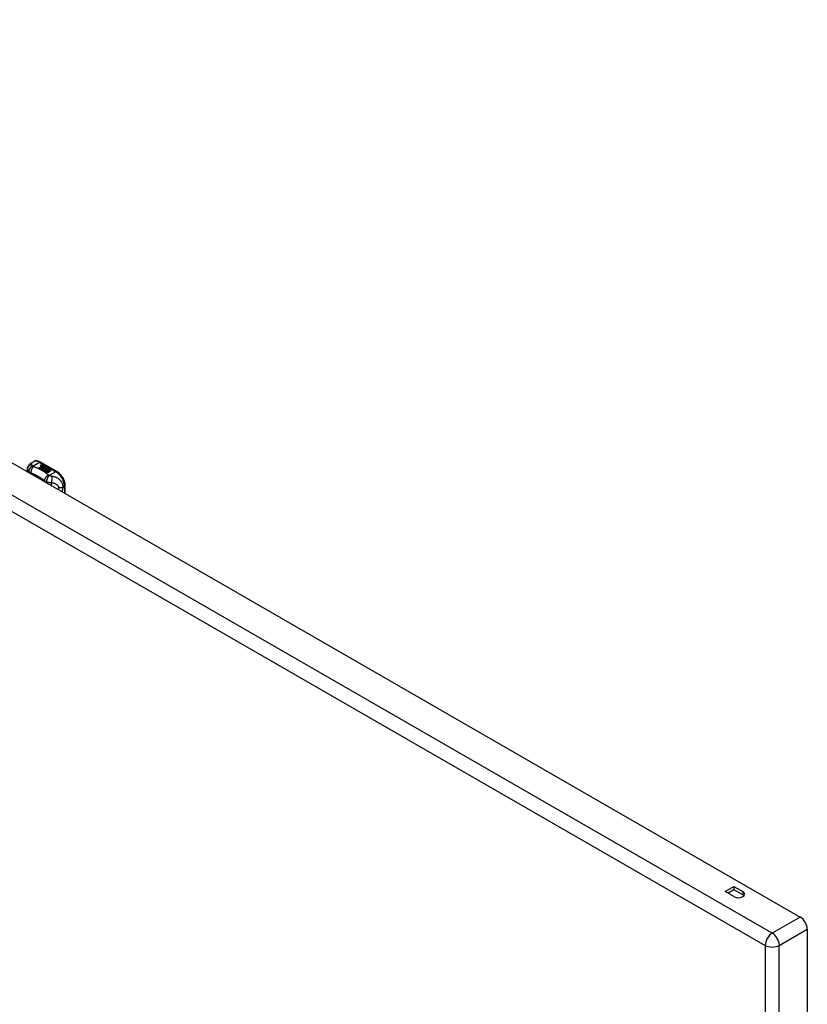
# Model space of a CAD drawing. Header units: inches. Extents: x 189.6 to 215.8, y 54.7 to 118.4.
# Tile 8 of 8: x 202.8 to 215.5, y 102.5 to 118.4. Entities that reach past the tile are written whole.
import ezdxf

# ---------------------------------------------------------------- set-up
doc = ezdxf.new("R2010")
doc.units = ezdxf.units.IN
doc.header["$MEASUREMENT"] = 0
doc.layers.add('Visible Edges(ANSI)', color=7, linetype='Continuous', lineweight=25)
doc.layers.add('Visible Tangent Edges(ANSI)', color=7, linetype='Continuous', lineweight=25)

msp = doc.modelspace()

# ---------------------------------------------------------------- linework, layer by layer
at = {"layer": 'Visible Edges(ANSI)'}
for p, q in [((190.26, 118.354), (215.43, 103.86)), ((203.003, 111.192), (203.043, 111.215)), ((203.161, 111.207), (203.425, 111.055)), ((202.94, 111.052), (202.947, 111.1)), ((202.947, 111.1), (202.948, 111.103)), ((203.135, 111.118), (203.172, 111.14)), ((203.149, 111.11), (203.135, 111.118)), ((203.172, 111.138), (203.136, 111.117)), ((203.187, 111.132), (203.149, 111.11)), ((203.151, 111.109), (203.189, 111.131)), ((203.165, 111.101), (203.151, 111.109)), ((203.189, 111.129), (203.152, 111.108)), ((203.162, 111.159), (203.182, 111.166)), ((203.182, 111.164), (203.162, 111.157)), ((203.165, 111.152), (203.165, 111.15)), ((203.208, 111.126), (203.165, 111.101)), ((203.167, 111.1), (203.213, 111.126)), ((203.198, 111.081), (203.167, 111.1)), ((203.211, 111.124), (203.168, 111.099)), ((203.188, 111.162), (203.169, 111.155)), ((203.172, 111.14), (203.172, 111.138)), ((203.174, 111.149), (203.174, 111.147)), ((203.174, 111.147), (203.174, 111.146)), ((203.181, 111.143), (203.181, 111.141)), ((203.184, 111.137), (203.181, 111.135)), ((203.181, 111.135), (203.187, 111.132)), ((203.181, 111.135), (203.181, 111.134)), ((203.185, 111.131), (203.181, 111.134)), ((203.219, 111.113), (203.181, 111.092)), ((203.181, 111.092), (203.222, 111.095)), ((203.181, 111.092), (203.181, 111.091)), ((203.182, 111.166), (203.188, 111.162)), ((203.182, 111.166), (203.182, 111.164)), ((203.186, 111.162), (203.182, 111.164)), ((203.222, 111.094), (203.183, 111.09)), ((203.204, 111.153), (203.184, 111.146)), ((203.184, 111.135), (203.189, 111.137)), ((203.189, 111.132), (203.184, 111.135)), ((203.185, 111.152), (203.197, 111.157)), ((203.197, 111.155), (203.185, 111.15)), ((203.185, 111.152), (203.185, 111.15)), ((203.189, 111.136), (203.185, 111.134)), ((203.189, 111.137), (203.187, 111.138)), ((203.22, 111.144), (203.189, 111.132)), ((203.189, 111.137), (203.189, 111.136)), ((203.189, 111.131), (203.199, 111.125)), ((203.189, 111.131), (203.189, 111.129)), ((203.199, 111.123), (203.189, 111.129)), ((203.192, 111.13), (203.216, 111.131)), ((203.2, 111.126), (203.192, 111.13)), ((203.216, 111.129), (203.195, 111.129)), ((203.197, 111.157), (203.204, 111.153)), ((203.197, 111.157), (203.197, 111.155)), ((203.202, 111.153), (203.197, 111.155)), ((203.217, 111.085), (203.198, 111.081)), ((203.199, 111.125), (203.208, 111.126)), ((203.199, 111.125), (203.199, 111.123)), ((203.204, 111.124), (203.199, 111.123)), ((203.215, 111.127), (203.2, 111.126)), ((203.201, 111.143), (203.213, 111.148)), ((203.213, 111.146), (203.201, 111.141)), ((203.213, 111.126), (203.208, 111.12)), ((203.208, 111.12), (203.219, 111.113)), ((203.208, 111.12), (203.208, 111.118)), ((203.217, 111.113), (203.208, 111.118)), ((203.211, 111.12), (203.216, 111.127)), ((203.216, 111.125), (203.211, 111.119)), ((203.218, 111.115), (203.211, 111.12)), ((203.213, 111.148), (203.22, 111.144)), ((203.213, 111.148), (203.213, 111.146)), ((203.218, 111.144), (203.213, 111.146)), ((203.213, 111.073), (203.217, 111.085)), ((203.217, 111.083), (203.213, 111.073)), ((203.276, 111.037), (203.213, 111.073)), ((203.216, 111.127), (203.215, 111.127)), ((203.216, 111.131), (203.223, 111.142)), ((203.223, 111.141), (203.216, 111.129)), ((203.216, 111.131), (203.216, 111.129)), ((203.216, 111.127), (203.216, 111.125)), ((203.217, 111.085), (203.217, 111.083)), ((203.224, 111.126), (203.218, 111.115)), ((203.222, 111.095), (203.226, 111.109)), ((203.226, 111.107), (203.222, 111.094)), ((203.222, 111.095), (203.222, 111.094)), ((203.223, 111.142), (203.23, 111.138)), ((203.223, 111.142), (203.223, 111.141)), ((203.23, 111.137), (203.223, 111.141)), ((203.249, 111.127), (203.224, 111.126)), ((203.23, 111.138), (203.225, 111.131)), ((203.225, 111.131), (203.226, 111.13)), ((203.225, 111.131), (203.225, 111.129)), ((203.226, 111.128), (203.225, 111.129)), ((203.226, 111.13), (203.241, 111.132)), ((203.241, 111.13), (203.226, 111.128)), ((203.226, 111.13), (203.226, 111.128)), ((203.226, 111.109), (203.226, 111.107)), ((203.238, 111.088), (203.23, 111.064)), ((203.23, 111.064), (203.245, 111.072)), ((203.23, 111.064), (203.23, 111.063)), ((203.245, 111.07), (203.231, 111.063)), ((203.234, 111.112), (203.234, 111.11)), ((203.237, 111.121), (203.237, 111.119)), ((203.237, 111.121), (203.255, 111.111)), ((203.255, 111.109), (203.237, 111.119)), ((203.25, 111.109), (203.238, 111.116)), ((203.26, 111.09), (203.238, 111.088)), ((203.241, 111.132), (203.249, 111.127)), ((203.241, 111.132), (203.241, 111.13)), ((203.246, 111.127), (203.241, 111.13)), ((203.244, 111.103), (203.242, 111.098)), ((203.242, 111.098), (203.277, 111.101)), ((203.275, 111.1), (203.242, 111.096)), ((203.242, 111.098), (203.242, 111.096)), ((203.245, 111.072), (203.291, 111.045)), ((203.245, 111.072), (203.245, 111.07)), ((203.29, 111.044), (203.245, 111.07)), ((203.246, 111.123), (203.25, 111.125)), ((203.247, 111.073), (203.262, 111.082)), ((203.293, 111.046), (203.247, 111.073)), ((203.25, 111.123), (203.248, 111.122)), ((203.262, 111.08), (203.248, 111.072)), ((203.25, 111.125), (203.25, 111.123)), ((203.25, 111.109), (203.25, 111.107)), ((203.255, 111.111), (203.255, 111.109)), ((203.277, 111.091), (203.256, 111.087)), ((203.256, 111.087), (203.26, 111.09)), ((203.258, 111.114), (203.258, 111.113)), ((203.26, 111.089), (203.259, 111.088)), ((203.26, 111.09), (203.26, 111.089)), ((203.262, 111.082), (203.308, 111.055)), ((203.262, 111.082), (203.262, 111.08)), ((203.307, 111.054), (203.262, 111.08)), ((203.264, 111.083), (203.277, 111.091)), ((203.31, 111.056), (203.264, 111.083)), ((203.277, 111.089), (203.265, 111.082)), ((203.277, 111.101), (203.272, 111.097)), ((203.272, 111.097), (203.314, 111.098)), ((203.272, 111.097), (203.272, 111.095)), ((203.304, 111.096), (203.272, 111.095)), ((203.291, 111.045), (203.276, 111.037)), ((203.277, 111.091), (203.277, 111.089)), ((203.314, 111.098), (203.28, 111.091)), ((203.28, 111.091), (203.325, 111.065)), ((203.28, 111.091), (203.28, 111.09)), ((203.324, 111.064), (203.28, 111.09)), ((203.308, 111.055), (203.293, 111.046)), ((203.325, 111.065), (203.31, 111.056)), ((203.556, 110.697), (203.556, 110.828)), ((214.216, 104.273), (214.359, 104.355)), ((214.359, 104.355), (214.503, 104.273)), ((214.359, 104.355), (214.359, 104.3)), ((214.359, 104.19), (214.216, 104.273)), ((214.359, 104.3), (214.264, 104.245)), ((214.503, 104.217), (214.359, 104.3)), ((215.544, 103.662), (215.544, 55.034))]:
    msp.add_line(p, q, dxfattribs=at)
at = {"layer": 'Visible Edges(ANSI)', "flags": 128}
for points in [[(202.948, 111.103), (202.949, 111.11), (202.95, 111.116), (202.952, 111.123), (202.953, 111.127), (202.953, 111.13), (202.955, 111.133), (202.958, 111.141), (202.962, 111.15), (202.967, 111.158), (202.973, 111.166), (202.979, 111.173), (202.987, 111.18), (202.994, 111.186), (203.003, 111.192)], [(203.161, 111.207), (203.147, 111.214), (203.132, 111.22), (203.118, 111.224), (203.103, 111.227), (203.087, 111.227), (203.072, 111.226), (203.057, 111.221), (203.043, 111.215)], [(203.556, 110.828), (203.556, 110.844), (203.554, 110.86), (203.551, 110.877), (203.546, 110.893), (203.541, 110.91), (203.534, 110.926), (203.527, 110.942), (203.519, 110.957), (203.509, 110.972), (203.499, 110.987), (203.488, 111.001), (203.477, 111.013), (203.465, 111.025), (203.452, 111.036), (203.439, 111.046), (203.425, 111.055)]]:
    msp.add_lwpolyline(points, dxfattribs=at)
at = {"layer": 'Visible Edges(ANSI)'}
for centre, major_axis, ratio, start_param, end_param in [((203.162, 111.153), (-0.007, 0), 0.575862, 5.820233, 7.062977), ((203.162, 111.151), (-0.007, 0), 0.575862, 5.820233, 6.078955), ((203.173, 111.149), (0.0192, 0), 0.575862, 2.164208, 2.67864), ((203.173, 111.148), (-0.0192, 0), 0.575862, 5.305801, 5.820233), ((203.169, 111.156), (-0.0164, 0), 0.575862, 0.779792, 1.90155), ((203.169, 111.152), (-0.004, 0), 0.575862, 5.90879, 7.175095), ((203.169, 111.15), (-0.004, 0), 0.575862, 0, 0.89191), ((203.173, 111.151), (-0.0082, 0), 0.575862, 5.323118, 5.90879), ((203.172, 111.154), (0.0084, 0), 0.575862, 4.033503, 4.932446), ((203.172, 111.152), (-0.0084, 0), 0.575862, 0.89191, 1.767313), ((203.177, 111.143), (-0.00676, 0), 0.575862, 5.794367, 7.059467), ((203.188, 111.14), (0.0192, 0), 0.575862, 2.419321, 2.652775), ((203.188, 111.138), (-0.0192, 0), 0.575862, 5.560914, 5.794367), ((203.177, 111.142), (-0.00676, 0), 0.575862, 5.794367, 6.071487), ((203.184, 111.146), (0.016, 0), 0.575862, 3.905964, 4.740051), ((203.184, 111.144), (-0.016, 0), 0.575862, 0.764371, 1.402544), ((203.184, 111.147), (-0.016, 0), 0.575862, 0.776281, 1.787416), ((203.167, 111.166), (0.031, 0), 0.575862, 4.949028, 5.337665), ((203.167, 111.165), (-0.031, 0), 0.575862, 1.80809, 2.196072), ((203.185, 111.143), (-0.004, 0), 0.575862, 5.908937, 7.173827), ((203.185, 111.141), (-0.004, 0), 0.575862, 0, 0.890642), ((203.189, 111.142), (-0.0082, 0), 0.575862, 5.323254, 5.908937), ((203.188, 111.145), (0.0084, 0), 0.575862, 4.032234, 4.932287), ((203.188, 111.143), (-0.0084, 0), 0.575862, 0.890642, 1.484281), ((203.188, 111.143), (-0.0084, 0), 0.575862, 1.514337, 1.790695), ((203.183, 111.157), (0.031, 0), 0.575862, 4.932287, 5.323254), ((203.183, 111.156), (-0.031, 0), 0.575862, 1.790695, 2.181662), ((203.236, 111.113), (-0.0101, 0), 0.575862, 5.913952, 6.982716), ((203.236, 111.111), (-0.0101, 0), 0.575862, 5.913952, 6.142632), ((203.245, 111.116), (0.022, 0), 0.575862, 3.701478, 4.680599), ((203.245, 111.114), (-0.022, 0), 0.575862, 0.559885, 1.507168), ((203.244, 111.111), (-0.0188, 0), 0.575862, 5.081623, 5.913952), ((203.244, 111.109), (-0.0188, 0), 0.575862, 5.081623, 5.913952), ((203.245, 111.116), (-0.0199, 0), 0.575862, 0.617996, 1.556283), ((203.24, 111.112), (-0.00637, 0), 0.575862, 4.999578, 6.390788), ((203.241, 111.112), (-0.0073, 0), 0.575862, 0.107602, 1.123637), ((203.24, 111.11), (-0.00637, 0), 0.575862, 0, 0.107602), ((203.241, 111.11), (-0.0073, 0), 0.575862, 0.107602, 1.123637), ((203.243, 111.114), (0.0112, 0), 0.575862, 4.26523, 5.375571), ((203.243, 111.113), (0.0112, 0), 0.575862, 4.26523, 5.375571), ((203.245, 111.119), (-0.0265, 0), 0.575862, 1.556283, 2.296236), ((203.238, 111.112), (0.0205, 0), 0.575862, 0.343453, 1.17916), ((203.232, 111.104), (0.0405, 0), 0.575862, 0.638101, 1.087938), ((203.232, 111.103), (-0.0405, 0), 0.575862, 3.779694, 4.229531), ((203.252, 111.114), (0.0064, 0), 0.575862, 5.210263, 6.626638), ((203.252, 111.113), (0.0064, 0), 0.575862, 5.210263, 6.283185), ((203.254, 111.114), (0.0132, 0), 0.575862, 5.437829, 6.921287), ((203.254, 111.112), (0.0132, 0), 0.575862, 0.108138, 0.638101), ((214.431, 104.231), (0.102, 0), 0.575862, 3.926991, 7.068583), ((214.431, 104.176), (-0.102, 0), 0.575862, 3.637196, 3.926991), ((215.43, 103.728), (0.08, -0.14), 0.578093, 0.787332, 2.358128)]:
    msp.add_ellipse(centre, major_axis=major_axis, ratio=ratio, start_param=start_param, end_param=end_param, dxfattribs=at)
at = {"layer": 'Visible Tangent Edges(ANSI)'}
for p, q in [((214.979, 103.599), (189.808, 118.094)), ((189.695, 117.897), (214.865, 103.402)), ((203.034, 111.143), (203.141, 111.205)), ((203.141, 111.205), (203.406, 111.053)), ((203, 111.018), (203.002, 111.034)), ((203.156, 111.154), (203.156, 111.153)), ((203.162, 111.159), (203.162, 111.157)), ((203.167, 111.15), (203.167, 111.148)), ((203.171, 111.145), (203.171, 111.144)), ((203.183, 111.141), (203.183, 111.139)), ((203.19, 111.14), (203.19, 111.138)), ((203.201, 111.143), (203.201, 111.141)), ((203.227, 111.115), (203.227, 111.113)), ((203.234, 111.112), (203.234, 111.11)), ((203.238, 111.108), (203.238, 111.107)), ((203.264, 111.118), (203.264, 111.117)), ((203.406, 111.053), (203.298, 110.991)), ((203.522, 110.799), (203.545, 110.812)), ((203.545, 110.812), (203.545, 110.704)), ((214.503, 104.273), (214.503, 104.217)), ((215.43, 103.86), (214.979, 103.599)), ((215.092, 103.402), (215.544, 103.662)), ((214.865, 103.402), (214.865, 54.774)), ((215.092, 54.774), (215.092, 103.402))]:
    msp.add_line(p, q, dxfattribs=at)
at = {"layer": 'Visible Tangent Edges(ANSI)', "flags": 128}
for points in [[(203.019, 111.162), (203.019, 111.164), (203.018, 111.166), (203.018, 111.169), (203.018, 111.171), (203.017, 111.173), (203.017, 111.175), (203.017, 111.177), (203.016, 111.179), (203.016, 111.181), (203.015, 111.182), (203.015, 111.184), (203.014, 111.186), (203.014, 111.187), (203.013, 111.188), (203.012, 111.189), (203.012, 111.19), (203.011, 111.191), (203.01, 111.192), (203.009, 111.192), (203.008, 111.193), (203.007, 111.193), (203.006, 111.193), (203.004, 111.192), (203.003, 111.192)], [(202.947, 111.1), (202.947, 111.098), (202.947, 111.096), (202.947, 111.095), (202.947, 111.093), (202.947, 111.091), (202.947, 111.089), (202.948, 111.087), (202.948, 111.086), (202.948, 111.084), (202.949, 111.082), (202.95, 111.08), (202.95, 111.078), (202.951, 111.076), (202.952, 111.074), (202.954, 111.072), (202.955, 111.07), (202.956, 111.068), (202.958, 111.066), (202.959, 111.064), (202.961, 111.062), (202.963, 111.06), (202.964, 111.058), (202.966, 111.057), (202.968, 111.055)], [(203.019, 111.162), (203.015, 111.161), (203.011, 111.161), (203.007, 111.16), (203.003, 111.16), (202.998, 111.159), (202.994, 111.157), (202.99, 111.156), (202.987, 111.154), (202.983, 111.152), (202.979, 111.15), (202.976, 111.148), (202.972, 111.145), (202.969, 111.142), (202.966, 111.139), (202.963, 111.136), (202.96, 111.133), (202.958, 111.129), (202.956, 111.126), (202.954, 111.122), (202.952, 111.118), (202.951, 111.115), (202.949, 111.111), (202.948, 111.107), (202.948, 111.103)], [(203.034, 111.143), (203.03, 111.142), (203.026, 111.14), (203.022, 111.138), (203.017, 111.136), (203.013, 111.133), (203.009, 111.13), (203.005, 111.127), (203.001, 111.124), (202.998, 111.12), (202.994, 111.116), (202.99, 111.112), (202.987, 111.108), (202.984, 111.104), (202.981, 111.099), (202.979, 111.095), (202.976, 111.09), (202.974, 111.086), (202.973, 111.081), (202.971, 111.076), (202.97, 111.072), (202.969, 111.067), (202.969, 111.063), (202.968, 111.059), (202.968, 111.055)], [(202.968, 111.055), (202.97, 111.054), (202.971, 111.053), (202.972, 111.052), (202.973, 111.05), (202.975, 111.049), (202.976, 111.049), (202.977, 111.048), (202.979, 111.047), (202.98, 111.046), (202.981, 111.045), (202.983, 111.044), (202.984, 111.043), (202.985, 111.042), (202.987, 111.041), (202.988, 111.041), (202.99, 111.04), (202.991, 111.039), (202.992, 111.038), (202.994, 111.037), (202.995, 111.037), (202.997, 111.036), (202.998, 111.035), (203, 111.035), (203.002, 111.034)], [(203.044, 111.137), (203.041, 111.134), (203.039, 111.132), (203.036, 111.129), (203.033, 111.126), (203.03, 111.122), (203.028, 111.118), (203.025, 111.114), (203.022, 111.11), (203.02, 111.106), (203.017, 111.101), (203.015, 111.096), (203.013, 111.091), (203.011, 111.086), (203.009, 111.081), (203.007, 111.076), (203.006, 111.071), (203.005, 111.066), (203.004, 111.061), (203.003, 111.056), (203.002, 111.051), (203.002, 111.046), (203.002, 111.042), (203.001, 111.038), (203.002, 111.034)], [(203.002, 111.034), (203.006, 111.033), (203.01, 111.031), (203.014, 111.029), (203.018, 111.028), (203.022, 111.026), (203.026, 111.025), (203.03, 111.023), (203.034, 111.022), (203.037, 111.02), (203.041, 111.018), (203.045, 111.017), (203.049, 111.015), (203.053, 111.013), (203.057, 111.011), (203.061, 111.01), (203.064, 111.008), (203.068, 111.006), (203.072, 111.004), (203.076, 111.003), (203.079, 111.001), (203.083, 110.999), (203.087, 110.997), (203.09, 110.995), (203.094, 110.993)], [(203.034, 111.143), (203.033, 111.144), (203.031, 111.145), (203.03, 111.146), (203.029, 111.147), (203.028, 111.148), (203.027, 111.149), (203.027, 111.149), (203.026, 111.15), (203.025, 111.151), (203.024, 111.152), (203.023, 111.153), (203.023, 111.154), (203.022, 111.154), (203.022, 111.155), (203.021, 111.156), (203.021, 111.157), (203.02, 111.157), (203.02, 111.158), (203.02, 111.158), (203.019, 111.159), (203.019, 111.16), (203.019, 111.16), (203.019, 111.161), (203.019, 111.162)], [(203.044, 111.137), (203.044, 111.137), (203.043, 111.137), (203.043, 111.137), (203.042, 111.138), (203.042, 111.138), (203.041, 111.138), (203.041, 111.138), (203.04, 111.139), (203.04, 111.139), (203.039, 111.139), (203.039, 111.139), (203.038, 111.14), (203.038, 111.14), (203.038, 111.14), (203.037, 111.14), (203.037, 111.141), (203.036, 111.141), (203.036, 111.141), (203.036, 111.142), (203.035, 111.142), (203.035, 111.142), (203.034, 111.143), (203.034, 111.143), (203.034, 111.143)], [(203.287, 110.997), (203.279, 111.004), (203.271, 111.011), (203.262, 111.017), (203.254, 111.024), (203.245, 111.031), (203.236, 111.037), (203.227, 111.044), (203.218, 111.05), (203.208, 111.056), (203.198, 111.062), (203.188, 111.068), (203.178, 111.074), (203.168, 111.08), (203.158, 111.086), (203.147, 111.091), (203.136, 111.097), (203.125, 111.102), (203.114, 111.108), (203.103, 111.113), (203.091, 111.118), (203.08, 111.123), (203.068, 111.127), (203.056, 111.132), (203.044, 111.137)], [(203.094, 110.993), (203.097, 110.992), (203.099, 110.991), (203.101, 110.99), (203.104, 110.988), (203.106, 110.987), (203.109, 110.986), (203.111, 110.984), (203.113, 110.983), (203.116, 110.982), (203.118, 110.98), (203.12, 110.979), (203.123, 110.978), (203.125, 110.976), (203.127, 110.975), (203.13, 110.974), (203.132, 110.972), (203.134, 110.971), (203.136, 110.97), (203.139, 110.968), (203.141, 110.967), (203.143, 110.966), (203.145, 110.964), (203.148, 110.963), (203.15, 110.961)], [(203.15, 110.961), (203.153, 110.959), (203.156, 110.957), (203.159, 110.955), (203.163, 110.953), (203.166, 110.951), (203.169, 110.949), (203.172, 110.946), (203.175, 110.944), (203.178, 110.942), (203.181, 110.94), (203.184, 110.938), (203.187, 110.935), (203.19, 110.933), (203.193, 110.931), (203.196, 110.929), (203.199, 110.926), (203.201, 110.924), (203.204, 110.922), (203.207, 110.92), (203.21, 110.917), (203.212, 110.915), (203.215, 110.913), (203.218, 110.91), (203.22, 110.908)], [(203.287, 110.997), (203.283, 110.995), (203.279, 110.993), (203.275, 110.991), (203.271, 110.989), (203.267, 110.986), (203.263, 110.983), (203.259, 110.98), (203.255, 110.976), (203.251, 110.972), (203.247, 110.968), (203.244, 110.964), (203.241, 110.96), (203.237, 110.956), (203.235, 110.951), (203.232, 110.947), (203.23, 110.942), (203.227, 110.937), (203.226, 110.933), (203.224, 110.928), (203.223, 110.924), (203.222, 110.92), (203.221, 110.916), (203.221, 110.912), (203.22, 110.908)], [(203.22, 110.908), (203.22, 110.907), (203.22, 110.906), (203.221, 110.906), (203.221, 110.905), (203.221, 110.904), (203.221, 110.903), (203.221, 110.903), (203.221, 110.902), (203.221, 110.901), (203.221, 110.9), (203.221, 110.9), (203.221, 110.899), (203.221, 110.898), (203.221, 110.898), (203.221, 110.897), (203.221, 110.896), (203.221, 110.895), (203.221, 110.895), (203.221, 110.894), (203.221, 110.893), (203.221, 110.892), (203.222, 110.892), (203.222, 110.891), (203.222, 110.89)], [(203.22, 110.908), (203.221, 110.907), (203.222, 110.906), (203.223, 110.906), (203.225, 110.905), (203.226, 110.904), (203.227, 110.903), (203.228, 110.903), (203.229, 110.902), (203.23, 110.901), (203.232, 110.9), (203.233, 110.9), (203.234, 110.899), (203.235, 110.898), (203.237, 110.898), (203.238, 110.897), (203.239, 110.896), (203.241, 110.896), (203.243, 110.895), (203.244, 110.894), (203.246, 110.894), (203.247, 110.893), (203.249, 110.892), (203.251, 110.892), (203.252, 110.891)], [(203.298, 110.991), (203.296, 110.989), (203.293, 110.986), (203.291, 110.983), (203.288, 110.98), (203.286, 110.976), (203.283, 110.973), (203.281, 110.969), (203.278, 110.964), (203.276, 110.96), (203.273, 110.956), (203.271, 110.951), (203.269, 110.946), (203.266, 110.941), (203.264, 110.936), (203.263, 110.931), (203.261, 110.926), (203.259, 110.922), (203.258, 110.917), (203.256, 110.912), (203.255, 110.908), (203.254, 110.903), (203.253, 110.899), (203.253, 110.895), (203.252, 110.891)], [(203.252, 110.891), (203.255, 110.89), (203.258, 110.889), (203.261, 110.888), (203.265, 110.887), (203.268, 110.887), (203.271, 110.886), (203.275, 110.885), (203.278, 110.884), (203.281, 110.884), (203.285, 110.883), (203.289, 110.882), (203.292, 110.882), (203.296, 110.881), (203.299, 110.881), (203.302, 110.881), (203.305, 110.88), (203.309, 110.88), (203.312, 110.88), (203.315, 110.88), (203.318, 110.879), (203.322, 110.879), (203.325, 110.879), (203.329, 110.879), (203.332, 110.879)], [(203.298, 110.991), (203.298, 110.991), (203.297, 110.991), (203.296, 110.992), (203.296, 110.992), (203.295, 110.992), (203.295, 110.992), (203.294, 110.992), (203.294, 110.993), (203.293, 110.993), (203.293, 110.993), (203.292, 110.993), (203.292, 110.994), (203.291, 110.994), (203.291, 110.994), (203.29, 110.994), (203.29, 110.995), (203.29, 110.995), (203.289, 110.995), (203.289, 110.996), (203.288, 110.996), (203.288, 110.996), (203.288, 110.996), (203.287, 110.997), (203.287, 110.997)], [(203.335, 110.98), (203.334, 110.98), (203.332, 110.98), (203.331, 110.98), (203.329, 110.981), (203.328, 110.981), (203.327, 110.981), (203.325, 110.982), (203.324, 110.982), (203.323, 110.982), (203.321, 110.983), (203.32, 110.983), (203.318, 110.984), (203.316, 110.984), (203.315, 110.985), (203.313, 110.985), (203.311, 110.986), (203.31, 110.986), (203.308, 110.987), (203.306, 110.988), (203.305, 110.988), (203.303, 110.989), (203.301, 110.99), (203.3, 110.99), (203.298, 110.991)], [(203.335, 110.98), (203.336, 110.977), (203.336, 110.973), (203.337, 110.97), (203.338, 110.966), (203.338, 110.963), (203.339, 110.959), (203.339, 110.954), (203.339, 110.95), (203.34, 110.946), (203.34, 110.941), (203.34, 110.937), (203.34, 110.932), (203.339, 110.927), (203.339, 110.923), (203.339, 110.918), (203.338, 110.913), (203.338, 110.909), (203.337, 110.904), (203.336, 110.9), (203.336, 110.895), (203.335, 110.891), (203.334, 110.887), (203.333, 110.883), (203.332, 110.879)], [(203.332, 110.879), (203.339, 110.878), (203.346, 110.877), (203.353, 110.875), (203.36, 110.873), (203.366, 110.871), (203.373, 110.869), (203.379, 110.866), (203.386, 110.864), (203.392, 110.861), (203.398, 110.858), (203.404, 110.855), (203.41, 110.852), (203.415, 110.848), (203.421, 110.844), (203.426, 110.84), (203.431, 110.836), (203.435, 110.832), (203.44, 110.827), (203.443, 110.821), (203.446, 110.816), (203.449, 110.81), (203.45, 110.804), (203.45, 110.797), (203.45, 110.791)], [(203.336, 110.824), (203.336, 110.826), (203.336, 110.829), (203.336, 110.831), (203.336, 110.833), (203.335, 110.836), (203.335, 110.838), (203.335, 110.84), (203.335, 110.842), (203.335, 110.845), (203.335, 110.847), (203.334, 110.849), (203.334, 110.852), (203.334, 110.854), (203.334, 110.856), (203.334, 110.859), (203.333, 110.861), (203.333, 110.863), (203.333, 110.866), (203.333, 110.868), (203.333, 110.87), (203.332, 110.872), (203.332, 110.875), (203.332, 110.877), (203.332, 110.879)], [(203.522, 110.799), (203.522, 110.814), (203.52, 110.829), (203.517, 110.845), (203.512, 110.86), (203.505, 110.873), (203.498, 110.886), (203.49, 110.898), (203.482, 110.908), (203.473, 110.918), (203.464, 110.926), (203.455, 110.934), (203.446, 110.94), (203.436, 110.946), (203.427, 110.952), (203.418, 110.956), (203.408, 110.96), (203.399, 110.964), (203.39, 110.967), (203.381, 110.97), (203.372, 110.972), (203.363, 110.975), (203.353, 110.976), (203.344, 110.978), (203.335, 110.98)], [(203.45, 110.791), (203.45, 110.79), (203.449, 110.788), (203.449, 110.787), (203.449, 110.786), (203.449, 110.785), (203.449, 110.783), (203.448, 110.782), (203.448, 110.781), (203.448, 110.78), (203.448, 110.779), (203.448, 110.777), (203.448, 110.776), (203.447, 110.775), (203.447, 110.774), (203.447, 110.772), (203.447, 110.771), (203.447, 110.77), (203.446, 110.769), (203.446, 110.767), (203.446, 110.766), (203.446, 110.765), (203.446, 110.764), (203.446, 110.762), (203.445, 110.761)], [(203.522, 110.799), (203.52, 110.798), (203.517, 110.797), (203.515, 110.796), (203.512, 110.795), (203.509, 110.795), (203.507, 110.794), (203.504, 110.793), (203.501, 110.793), (203.498, 110.792), (203.495, 110.792), (203.492, 110.791), (203.489, 110.791), (203.486, 110.791), (203.483, 110.791), (203.479, 110.79), (203.476, 110.79), (203.473, 110.79), (203.47, 110.79), (203.466, 110.79), (203.463, 110.79), (203.46, 110.79), (203.456, 110.79), (203.453, 110.791), (203.45, 110.791)], [(203.511, 110.724), (203.511, 110.727), (203.512, 110.73), (203.512, 110.733), (203.513, 110.736), (203.513, 110.739), (203.514, 110.742), (203.514, 110.745), (203.515, 110.749), (203.515, 110.752), (203.515, 110.755), (203.516, 110.758), (203.516, 110.761), (203.517, 110.764), (203.517, 110.767), (203.518, 110.77), (203.518, 110.774), (203.519, 110.777), (203.519, 110.78), (203.52, 110.783), (203.52, 110.786), (203.521, 110.789), (203.521, 110.792), (203.521, 110.795), (203.522, 110.799)]]:
    msp.add_lwpolyline(points, dxfattribs=at)
at = {"layer": 'Visible Tangent Edges(ANSI)'}
for centre, major_axis, ratio, start_param, end_param in [((203.141, 111.044), (-0.098, 0.171), 0.578093, 5.499721, 6.283185), ((203.141, 111.173), (0.0196, 0.0341), 0.578093, 0, 0.783464), ((203.406, 111.021), (0.0196, 0.0341), 0.578093, 0, 0.783464), ((203.406, 110.892), (0.098, -0.171), 0.578093, 0.787332, 2.358128), ((203.517, 110.828), (0.0394, 0), 0.575862, 5.497787, 6.283185), ((214.979, 103.468), (0.08, 0.14), 0.578093, 0.783464, 2.354261), ((214.979, 103.468), (-0.08, 0.14), 0.578093, 3.928925, 5.499721), ((214.979, 103.468), (-0.161, 0), 0.575862, 0.785398, 2.356194)]:
    msp.add_ellipse(centre, major_axis=major_axis, ratio=ratio, start_param=start_param, end_param=end_param, dxfattribs=at)

doc.saveas('drawing.dxf')
